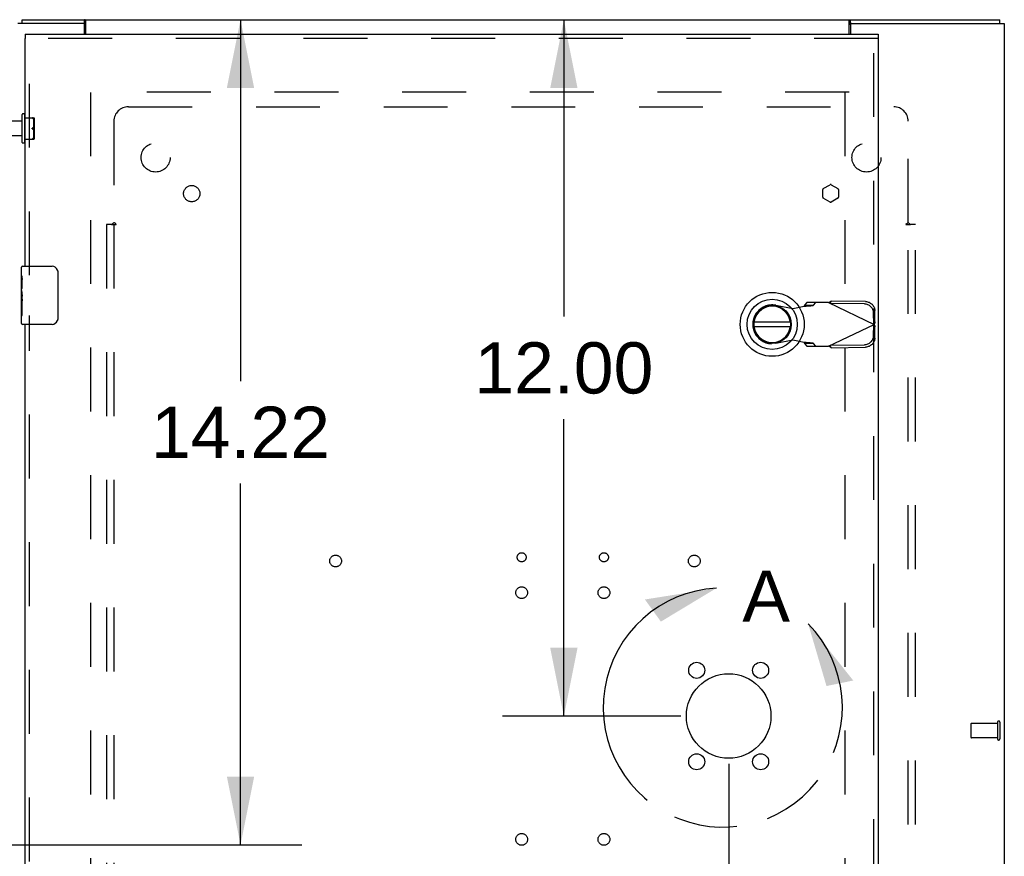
# Model space of a CAD drawing. Header units: inches. Extents: x 0 to 200, y 0 to 129.
# Tile 14 of 30: x 74 to 91, y 68 to 82. Entities that reach past the tile are written whole.
import ezdxf

# ---------------------------------------------------------------- set-up
doc = ezdxf.new("R2010")
doc.units = ezdxf.units.IN
doc.header["$LTSCALE"] = 11
doc.header["$MEASUREMENT"] = 0
doc.linetypes.add('HIDDEN', pattern=[0.2, 0.1, -0.1])
doc.linetypes.add('PHANTOM', pattern=[0.8, 0.45, -0.05, 0.1, -0.05, 0.1, -0.05])
doc.layers.get('0').update_dxf_attribs({"linetype": 'CONTINUOUS'})
for name, color, linetype in [('DEFAULT_2', 8, 'HIDDEN'), ('DEFAULT_3', 7, 'PHANTOM'), ('DIMENSIONS', 7, 'CONTINUOUS'), ('SUBPANEL', 7, 'CONTINUOUS'), ('XR_ENCLOSURE_DOOR_ASSEMBLY', 7, 'CONTINUOUS')]:
    doc.layers.add(name, color=color, linetype=linetype)
doc.styles.get("Standard").update_dxf_attribs({"font": 'arial.ttf'})
doc.dimstyles.new('DIMSTYLE_1', dxfattribs={"dimtxt": 0.882353, "dimasz": 1.176471, "dimexe": 0.09, "dimexo": 0.07, "dimgap": 0.0375, "dimtad": 0, "dimtih": 1, "dimtoh": 1, "dimzin": 4, "dimdsep": 46, "dimtxsty": 'Standard', "dimblk": '_FILLED', "dimblk1": '_FILLED', "dimblk2": '_FILLED', "dimcen": 0.09, "dimazin": 1, "dimtfac": 1, "dimtdec": 3, "dimtofl": 0, "dimtmove": 0, "dimatfit": 3, "dimldrblk": '_FILLED', "dimfxl": 0, "dimtolj": 1, "dimtzin": 4, "dimarcsym": 0})

# ---------------------------------------------------------------- blocks, each defined once
blk = doc.blocks.new('_FILLED')
at = {"color": 0, "linetype": 'ByBlock'}
blk.add_solid([(0, 0), (-1, 0.2), (-1, -0.2)], dxfattribs=at)
blk = doc.blocks.new('*D5')
at = {"layer": 'DIMENSIONS', "color": 2, "linetype": 'Continuous'}
for p, q in [((83.558, 82.074), (83.558, 76.957)), ((83.558, 70.074), (83.558, 75.192)), ((85.574, 70.074), (82.499, 70.074))]:
    blk.add_line(p, q, dxfattribs=at)
at = {"layer": 'DIMENSIONS', "color": 2, "linetype": 'Continuous', "xscale": 1.1764705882, "yscale": 1.1764705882, "zscale": 1.1764705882}
for p, rotation in [((83.558, 82.074), 90), ((83.558, 70.074), 270)]:
    blk.add_blockref('_FILLED', p, dxfattribs=dict(at, rotation=rotation))
at = {"layer": 'DIMENSIONS', "color": 2, "linetype": 'Continuous', "insert": (83.558, 76.515), "char_height": 0.8824, "width": 3.08332, "attachment_point": 2, "line_spacing_factor": 0.9}
blk.add_mtext('12.00', dxfattribs=at)
blk = doc.blocks.new('*D9')
at = {"layer": 'DIMENSIONS', "color": 2, "linetype": 'Continuous'}
for p, q in [((86.398, 69.251), (86.398, 64.198)), ((88.773, 65.257), (85.148, 65.257)), ((86.398, 65.257), (88.773, 65.257)), ((91.148, 65.257), (88.773, 65.257))]:
    blk.add_line(p, q, dxfattribs=at)
at = {"layer": 'DIMENSIONS', "color": 2, "linetype": 'Continuous', "xscale": 1.1764705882, "yscale": 1.1764705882, "zscale": 1.1764705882, "rotation": 180}
blk.add_blockref('_FILLED', (86.398, 65.257), dxfattribs=at)
at = {"layer": 'DIMENSIONS', "color": 2, "linetype": 'Continuous', "xscale": 1.1764705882, "yscale": 1.1764705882, "zscale": 1.1764705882}
blk.add_blockref('_FILLED', (91.148, 65.257), dxfattribs=at)
at = {"layer": 'DIMENSIONS', "color": 2, "linetype": 'Continuous', "insert": (84.707, 65.698), "char_height": 0.8824, "width": 2.39777, "attachment_point": 3, "line_spacing_factor": 0.9}
blk.add_mtext('4.75', dxfattribs=at)
blk = doc.blocks.new('*D19')
at = {"layer": 'DIMENSIONS', "color": 2, "linetype": 'Continuous'}
for p, q in [((74.847, 82.074), (79.044, 82.074)), ((77.986, 82.074), (77.986, 75.847)), ((77.986, 67.855), (77.986, 74.082)), ((73.597, 67.855), (79.044, 67.855))]:
    blk.add_line(p, q, dxfattribs=at)
at = {"layer": 'DIMENSIONS', "color": 2, "linetype": 'Continuous', "xscale": 1.1764705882, "yscale": 1.1764705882, "zscale": 1.1764705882}
for p, rotation in [((77.986, 82.074), 90), ((77.986, 67.855), 270)]:
    blk.add_blockref('_FILLED', p, dxfattribs=dict(at, rotation=rotation))
at = {"layer": 'DIMENSIONS', "color": 2, "linetype": 'Continuous', "insert": (77.986, 75.406), "char_height": 0.8824, "width": 3.08332, "attachment_point": 2, "line_spacing_factor": 0.9}
blk.add_mtext('14.22', dxfattribs=at)

msp = doc.modelspace()

# ---------------------------------------------------------------- linework, layer by layer
at = {"color": 3, "linetype": 'Continuous'}
for p, q in [((75.281, 82.0113), (74.148, 82.0113)), ((74.223, 82.0743), (91.073, 82.0743)), ((75.296, 81.8243), (75.296, 81.9963)), ((75.323, 81.8243), (75.323, 82.0553)), ((88.473, 81.8243), (88.473, 82.0553)), ((88.5, 81.9963), (88.5, 81.8243)), ((88.515, 82.0113), (91.148, 82.0113)), ((91.148, 82.0113), (91.148, 58.1373))]:
    msp.add_line(p, q, dxfattribs=at)
at = {"color": 7, "linetype": 'Continuous'}
for p, q in [((74.223, 82.0113), (74.223, 82.0743)), ((75.2957, 81.9993), (75.3, 81.9993)), ((75.3, 81.9993), (75.3, 82.0743)), ((88.496, 81.9993), (88.496, 82.0743)), ((88.496, 81.9993), (88.5003, 81.9993)), ((91.073, 82.0113), (91.073, 82.0743))]:
    msp.add_line(p, q, dxfattribs=at)
at = {"color": 3, "linetype": 'Continuous'}
for points in [[(75.323, 82.0553), (75.3215, 82.0565), (75.3199, 82.0579), (75.3184, 82.0595), (75.3168, 82.0612), (75.3153, 82.0629), (75.3138, 82.0647), (75.3123, 82.0665), (75.3108, 82.0681), (75.3093, 82.0696), (75.3078, 82.0709), (75.3063, 82.072), (75.3049, 82.073), (75.3035, 82.0736), (75.3022, 82.074), (75.301, 82.0742), (75.3, 82.0743)], [(88.473, 82.0553), (88.4746, 82.0565), (88.4761, 82.0579), (88.4777, 82.0595), (88.4792, 82.0612), (88.4807, 82.0629), (88.4823, 82.0647), (88.4838, 82.0665), (88.4853, 82.0681), (88.4867, 82.0696), (88.4882, 82.0709), (88.4897, 82.072), (88.4911, 82.073), (88.4925, 82.0736), (88.4938, 82.074), (88.495, 82.0742), (88.496, 82.0743)]]:
    msp.add_lwpolyline(points, dxfattribs=at)
at = {"color": 7, "linetype": 'Continuous'}
for points in [[(75.323, 81.9925), (75.3221, 81.9923), (75.321, 81.9921), (75.3199, 81.992), (75.3186, 81.9921), (75.3173, 81.9923), (75.3159, 81.9927), (75.3146, 81.9932), (75.3132, 81.9938), (75.3119, 81.9945), (75.3106, 81.9952), (75.3092, 81.996), (75.3079, 81.9967), (75.3065, 81.9974), (75.3052, 81.9981), (75.3038, 81.9986), (75.3025, 81.999), (75.3012, 81.9992), (75.3, 81.9993)], [(88.473, 81.9925), (88.4739, 81.9923), (88.475, 81.9921), (88.4762, 81.992), (88.4774, 81.9921), (88.4787, 81.9923), (88.4801, 81.9927), (88.4815, 81.9932), (88.4828, 81.9938), (88.4841, 81.9945), (88.4855, 81.9952), (88.4868, 81.996), (88.4881, 81.9967), (88.4895, 81.9974), (88.4909, 81.9981), (88.4922, 81.9986), (88.4935, 81.999), (88.4948, 81.9992), (88.496, 81.9993)]]:
    msp.add_lwpolyline(points, dxfattribs=at)
at = {"color": 3, "linetype": 'Continuous'}
for centre, start, end in [((75.281, 81.9963), 0, 90), ((88.515, 81.9963), 90, 180)]:
    msp.add_arc(centre, 0.015, start, end, dxfattribs=at)
at = {"layer": 'DEFAULT_2', "color": 8, "linetype": 'HIDDEN'}
for p, q in [((88.473, 80.8243), (75.323, 80.8243)), ((75.398, 80.8223), (75.398, 59.3263)), ((88.398, 80.8223), (88.398, 59.3263)), ((74.223, 79.9593), (74.223, 80.4393)), ((74.255, 80.4493), (74.233, 80.4493)), ((74.265, 80.4393), (74.265, 79.9593)), ((74.223, 80.3233), (73.628, 80.3233)), ((74.275, 80.3848), (74.422, 80.3848)), ((74.4009, 80.3798), (74.4001, 80.3802)), ((74.4226, 80.3573), (74.422, 80.3582)), ((74.4225, 80.3573), (74.4231, 80.3564)), ((74.4231, 80.3564), (74.4236, 80.3555)), ((74.4236, 80.3556), (74.4241, 80.3547)), ((74.4241, 80.3548), (74.4247, 80.3539)), ((74.4246, 80.354), (74.4252, 80.3531)), ((74.427, 80.0453), (74.427, 80.3533)), ((74.432, 80.3748), (74.432, 80.0238)), ((74.432, 80.3522), (74.432, 80.3529)), ((74.432, 80.3515), (74.432, 80.3522)), ((74.4038, 80.2061), (74.4009, 80.2043)), ((74.4205, 80.2235), (74.422, 80.2259)), ((74.4225, 80.2268), (74.422, 80.2259)), ((74.422, 80.2259), (74.4225, 80.2268)), ((74.4231, 80.2276), (74.4225, 80.2268)), ((74.4236, 80.2284), (74.4231, 80.2276)), ((74.4231, 80.171), (74.4236, 80.1702)), ((74.4241, 80.2292), (74.4236, 80.2284)), ((74.4236, 80.1702), (74.4241, 80.1694)), ((74.4241, 80.1695), (74.4246, 80.1688)), ((74.4246, 80.1688), (74.4251, 80.1681)), ((74.4251, 80.1682), (74.4256, 80.1676)), ((74.4316, 80.1709), (74.4317, 80.172)), ((74.4317, 80.1719), (74.4318, 80.173)), ((74.4319, 80.2246), (74.4318, 80.2258)), ((74.4318, 80.1729), (74.4319, 80.174)), ((74.432, 80.2235), (74.4319, 80.2247)), ((74.4319, 80.174), (74.432, 80.1751)), ((74.432, 80.2224), (74.432, 80.2236)), ((74.432, 80.2224), (74.432, 80.2212)), ((74.432, 80.1774), (74.432, 80.1762)), ((74.432, 80.1751), (74.432, 80.1762)), ((74.223, 80.0753), (73.628, 80.0753)), ((74.255, 79.9493), (74.233, 79.9493)), ((74.275, 80.0138), (74.422, 80.0138)), ((74.3995, 80.018), (74.4003, 80.0185)), ((74.4009, 80.0188), (74.4001, 80.0184)), ((74.4038, 80.0206), (74.4009, 80.0188)), ((74.4205, 80.038), (74.422, 80.0404)), ((74.422, 80.0404), (74.4225, 80.0413)), ((74.4231, 80.0422), (74.4236, 80.043)), ((74.4241, 80.0439), (74.4236, 80.043)), ((74.4246, 80.0447), (74.4241, 80.0439)), ((74.4251, 80.0455), (74.4246, 80.0447)), ((74.4256, 80.0462), (74.4251, 80.0454)), ((74.4319, 80.0477), (74.4318, 80.0483)), ((90.573, 69.9383), (90.573, 69.7103)), ((91.03, 69.9483), (90.583, 69.9483)), ((91.03, 69.9663), (91.03, 69.6823)), ((91.073, 69.9663), (91.073, 69.6823)), ((91.03, 69.7003), (90.583, 69.7003))]:
    msp.add_line(p, q, dxfattribs=at)
for points in [[(74.4003, 80.3801), (74.3995, 80.3806), (74.3988, 80.3809), (74.3982, 80.3813), (74.3977, 80.3816), (74.3972, 80.382), (74.3968, 80.3823), (74.3964, 80.3826), (74.3961, 80.383), (74.396, 80.3833), (74.3959, 80.3836), (74.3961, 80.3838), (74.3963, 80.384), (74.3966, 80.3842), (74.397, 80.3844), (74.3975, 80.3845), (74.398, 80.3846), (74.3985, 80.3847), (74.3991, 80.3847), (74.3997, 80.3848), (74.4003, 80.3848)], [(74.4009, 80.3848), (74.4001, 80.3848), (74.3995, 80.3848), (74.3988, 80.3847), (74.3982, 80.3846), (74.3977, 80.3845), (74.3972, 80.3844), (74.3968, 80.3843), (74.3964, 80.3841), (74.3961, 80.3839), (74.396, 80.3837), (74.3959, 80.3834), (74.3961, 80.3831), (74.3963, 80.3827), (74.3966, 80.3824), (74.397, 80.3821), (74.3975, 80.3818), (74.398, 80.3815), (74.3985, 80.3811), (74.3991, 80.3808), (74.3997, 80.3805)], [(74.4155, 80.3676), (74.4135, 80.3698), (74.4114, 80.372), (74.4091, 80.3741), (74.4066, 80.3761), (74.4038, 80.378), (74.4009, 80.3798)], [(74.4066, 80.3761), (74.4091, 80.3741), (74.4114, 80.372)], [(74.4155, 80.3676), (74.4173, 80.3653), (74.419, 80.363), (74.4205, 80.3606), (74.422, 80.3582)], [(74.4251, 80.3533), (74.4255, 80.3525), (74.426, 80.3518), (74.4265, 80.3512), (74.427, 80.3505), (74.4275, 80.3499), (74.428, 80.3494), (74.4285, 80.3489), (74.429, 80.3486), (74.4294, 80.3483), (74.4299, 80.3481), (74.4303, 80.348), (74.4306, 80.3481), (74.4309, 80.3483), (74.4312, 80.3486), (74.4314, 80.3489), (74.4316, 80.3493), (74.4317, 80.3498), (74.4318, 80.3503), (74.4319, 80.3509), (74.432, 80.3516)], [(74.4319, 80.351), (74.4318, 80.3504), (74.4317, 80.3499), (74.4316, 80.3494), (74.4314, 80.349), (74.4312, 80.3487), (74.431, 80.3484), (74.4307, 80.3482), (74.4304, 80.3481), (74.43, 80.3481), (74.4296, 80.3482), (74.4291, 80.3484), (74.4287, 80.3488), (74.4282, 80.3492), (74.4277, 80.3498), (74.4272, 80.3503), (74.4267, 80.351), (74.4262, 80.3516), (74.4257, 80.3524), (74.4252, 80.3531)], [(74.4009, 80.2043), (74.4001, 80.2039), (74.3995, 80.2035), (74.3988, 80.2031), (74.3982, 80.2027), (74.3977, 80.2022), (74.3972, 80.2018), (74.3968, 80.2013), (74.3964, 80.2008), (74.3961, 80.2003), (74.396, 80.1997), (74.3959, 80.1991), (74.3961, 80.1985), (74.3963, 80.198), (74.3966, 80.1975), (74.397, 80.197), (74.3975, 80.1966), (74.398, 80.1962), (74.3985, 80.1958), (74.3991, 80.1954), (74.3997, 80.195), (74.4003, 80.1946)], [(74.4009, 80.1943), (74.4001, 80.1947), (74.3995, 80.1951), (74.3988, 80.1955), (74.3982, 80.196), (74.3977, 80.1964), (74.3972, 80.1968), (74.3968, 80.1973), (74.3964, 80.1978), (74.3961, 80.1984), (74.396, 80.1989), (74.3959, 80.1995), (74.3961, 80.2001), (74.3963, 80.2006), (74.3966, 80.2011), (74.397, 80.2016), (74.3975, 80.202), (74.398, 80.2024), (74.3985, 80.2029), (74.3991, 80.2032), (74.3997, 80.2036), (74.4003, 80.204)], [(74.4009, 80.2043), (74.4038, 80.2061), (74.4066, 80.208), (74.4091, 80.21), (74.4114, 80.2121), (74.4135, 80.2143), (74.4155, 80.2165)], [(74.4155, 80.1821), (74.4135, 80.1843), (74.4114, 80.1865), (74.4091, 80.1886), (74.4066, 80.1906), (74.4038, 80.1925), (74.4009, 80.1943)], [(74.422, 80.2259), (74.4205, 80.2235), (74.419, 80.2211), (74.4173, 80.2188), (74.4155, 80.2165), (74.4135, 80.2143), (74.4114, 80.2121), (74.4091, 80.21), (74.4066, 80.208)], [(74.4066, 80.1906), (74.4091, 80.1886), (74.4114, 80.1865)], [(74.4155, 80.1821), (74.4173, 80.1798), (74.419, 80.1775), (74.4205, 80.1751), (74.422, 80.1727)], [(74.4231, 80.171), (74.4226, 80.1718), (74.422, 80.1727)], [(74.4318, 80.2256), (74.4317, 80.2266), (74.4316, 80.2276), (74.4314, 80.2285), (74.4312, 80.2294), (74.431, 80.2302), (74.4307, 80.2309), (74.4304, 80.2316), (74.43, 80.2321), (74.4296, 80.2325), (74.4291, 80.2327), (74.4286, 80.2328), (74.4281, 80.2327), (74.4276, 80.2326), (74.4271, 80.2323), (74.4266, 80.2319), (74.4261, 80.2315), (74.4256, 80.231), (74.4251, 80.2305), (74.4246, 80.2298), (74.4241, 80.2291)], [(74.4246, 80.2298), (74.425, 80.2304), (74.4255, 80.2309), (74.426, 80.2314), (74.4265, 80.2319), (74.427, 80.2322), (74.4275, 80.2325), (74.428, 80.2327), (74.4285, 80.2328), (74.429, 80.2327), (74.4294, 80.2326), (74.4299, 80.2322), (74.4303, 80.2317), (74.4306, 80.2311), (74.4309, 80.2304), (74.4312, 80.2296), (74.4314, 80.2287), (74.4316, 80.2278), (74.4317, 80.2268), (74.4318, 80.2258)], [(74.4256, 80.1676), (74.4261, 80.1672), (74.4265, 80.1667), (74.427, 80.1664), (74.4275, 80.1661), (74.428, 80.1659), (74.4285, 80.1658), (74.429, 80.1659), (74.4294, 80.1661), (74.4299, 80.1664), (74.4303, 80.1669), (74.4306, 80.1676), (74.4309, 80.1683), (74.4312, 80.1691), (74.4314, 80.17), (74.4316, 80.171)], [(74.4314, 80.1701), (74.4312, 80.1692), (74.431, 80.1684), (74.4307, 80.1677), (74.4304, 80.1671), (74.43, 80.1665), (74.4296, 80.1662), (74.4291, 80.1659), (74.4286, 80.1658), (74.4281, 80.1659), (74.4276, 80.166), (74.4271, 80.1663), (74.4266, 80.1667), (74.4261, 80.1671), (74.4256, 80.1676)], [(74.4009, 80.0138), (74.4001, 80.0138), (74.3995, 80.0138), (74.3988, 80.0139), (74.3982, 80.014), (74.3977, 80.0141), (74.3972, 80.0142), (74.3968, 80.0143), (74.3964, 80.0145), (74.3961, 80.0147), (74.396, 80.015), (74.3959, 80.0152), (74.3961, 80.0155), (74.3963, 80.0159), (74.3966, 80.0162), (74.397, 80.0165), (74.3975, 80.0168), (74.398, 80.0172), (74.3985, 80.0175), (74.3991, 80.0178), (74.3997, 80.0181)], [(74.3995, 80.018), (74.3988, 80.0177), (74.3982, 80.0173), (74.3977, 80.017), (74.3972, 80.0166), (74.3968, 80.0163), (74.3964, 80.016), (74.3961, 80.0157), (74.396, 80.0153), (74.3959, 80.0151), (74.3961, 80.0148), (74.3963, 80.0146), (74.3966, 80.0144), (74.397, 80.0142), (74.3975, 80.0141), (74.398, 80.014), (74.3985, 80.0139), (74.3991, 80.0139), (74.3997, 80.0138), (74.4003, 80.0138)], [(74.4009, 80.0188), (74.4038, 80.0206), (74.4066, 80.0225), (74.4091, 80.0245), (74.4114, 80.0266), (74.4135, 80.0288), (74.4155, 80.031)], [(74.422, 80.0404), (74.4205, 80.038), (74.419, 80.0356), (74.4173, 80.0333), (74.4155, 80.031), (74.4135, 80.0288), (74.4114, 80.0266), (74.4091, 80.0245), (74.4066, 80.0225)], [(74.4236, 80.0431), (74.4231, 80.0422), (74.4226, 80.0413)], [(74.4318, 80.0482), (74.4317, 80.0487), (74.4316, 80.0492), (74.4314, 80.0496), (74.4312, 80.05), (74.431, 80.0503), (74.4307, 80.0505), (74.4304, 80.0506), (74.43, 80.0505), (74.4296, 80.0504), (74.4291, 80.0502), (74.4286, 80.0498), (74.4281, 80.0493), (74.4276, 80.0488), (74.4271, 80.0482), (74.4266, 80.0476), (74.4261, 80.0469), (74.4256, 80.0461)], [(74.4261, 80.0468), (74.4265, 80.0475), (74.427, 80.0481), (74.4275, 80.0486), (74.428, 80.0492), (74.4285, 80.0497), (74.429, 80.0501), (74.4294, 80.0503), (74.4299, 80.0505), (74.4303, 80.0506), (74.4306, 80.0505), (74.4309, 80.0503), (74.4312, 80.05), (74.4314, 80.0497), (74.4316, 80.0492), (74.4317, 80.0488), (74.4318, 80.0483)], [(74.4319, 80.0477), (74.432, 80.0471), (74.432, 80.0464), (74.432, 80.0457)]]:
    msp.add_lwpolyline(points, dxfattribs=at)
for centre, radius, start, end in [((74.233, 80.4393), 0.01, 90, 180), ((74.255, 80.4393), 0.01, 360, 90), ((74.275, 80.3948), 0.01, 180, 270), ((74.422, 80.3748), 0.01, 0, 90), ((74.422, 80.362), 0.01, 300, 360), ((74.233, 79.9593), 0.01, 180, 270), ((74.255, 79.9593), 0.01, 270, 0), ((74.275, 80.0038), 0.01, 90, 180), ((74.422, 80.0238), 0.01, 270, 360), ((74.422, 80.0366), 0.01, 0, 60), ((90.583, 69.9383), 0.01, 90, 180), ((91.0515, 69.9663), 0.0215, 0, 180), ((90.583, 69.7103), 0.01, 180, 270), ((91.0515, 69.6823), 0.0215, 180, 360)]:
    msp.add_arc(centre, radius, start, end, dxfattribs=at)
at = {"layer": 'DEFAULT_3', "color": 2, "linetype": 'PHANTOM'}
msp.add_arc((86.297, 70.2208), 2.0601, 93.07177, 44.42203, dxfattribs=at)
for points in [[(86.1866, 72.2779), (85.2298, 71.7009), (84.9546, 72.0827)], [(87.7684, 71.6627), (88.0839, 70.5909), (88.5447, 70.6863)]]:
    msp.add_solid(points, dxfattribs=at)
at = {"layer": 'DIMENSIONS', "color": 2, "linetype": 'PHANTOM'}
msp.add_arc((86.297, 70.2208), 2.0601, 93.07177, 44.42203, dxfattribs=at)
for points in [[(86.1866, 72.2779), (85.2298, 71.7009), (84.9546, 72.0827)], [(87.7684, 71.6627), (88.0839, 70.5909), (88.5447, 70.6863)]]:
    msp.add_solid(points, dxfattribs=at)
at = {"layer": 'SUBPANEL', "color": 8, "linetype": 'HIDDEN'}
for p, q in [((76.054, 80.5743), (89.242, 80.5743)), ((75.804, 80.3243), (75.804, 78.5783)), ((89.492, 78.5783), (89.492, 80.3243)), ((88.0193, 79.0142), (88.0193, 79.147)), ((88.0293, 79.1643), (88.1443, 79.2307)), ((88.1643, 79.2307), (88.2793, 79.1643)), ((88.2893, 79.147), (88.2893, 79.0142)), ((88.1443, 78.9305), (88.0293, 78.9969)), ((88.2793, 78.9969), (88.1643, 78.9305)), ((75.6792, 78.5433), (75.6792, 61.6053)), ((75.7654, 78.5433), (75.6792, 78.5433)), ((75.7654, 78.5433), (75.8446, 78.5433)), ((75.8042, 78.5433), (75.8042, 61.6053)), ((89.4514, 78.5433), (89.5306, 78.5433)), ((89.4918, 61.6053), (89.4918, 78.5433)), ((89.6168, 78.5433), (89.5306, 78.5433)), ((89.6168, 61.6053), (89.6168, 78.5433))]:
    msp.add_line(p, q, dxfattribs=at)
for points in [[(75.7654, 78.5433), (75.7706, 78.5472), (75.7749, 78.5506), (75.7786, 78.5539), (75.7819, 78.5569), (75.785, 78.5599), (75.7915, 78.5665)], [(75.7915, 78.5665), (75.7954, 78.5702), (75.7995, 78.5742), (75.804, 78.5783)], [(75.8446, 78.5433), (75.8425, 78.548), (75.8398, 78.5522), (75.8364, 78.5559), (75.8325, 78.5592), (75.8284, 78.5622), (75.824, 78.565), (75.8191, 78.568), (75.814, 78.5711), (75.8089, 78.5745), (75.804, 78.5783)], [(89.4514, 78.5433), (89.4531, 78.5472), (89.4553, 78.5508), (89.458, 78.5542), (89.4611, 78.5572), (89.4642, 78.5598), (89.4676, 78.5622), (89.4713, 78.5645)], [(89.4713, 78.5645), (89.4794, 78.5695), (89.4838, 78.5722), (89.488, 78.5751), (89.492, 78.5783)], [(89.511, 78.5599), (89.5045, 78.5665), (89.5006, 78.5702), (89.4965, 78.5742), (89.492, 78.5783)], [(89.5306, 78.5433), (89.5254, 78.5472), (89.5211, 78.5506), (89.5174, 78.5539), (89.5141, 78.5569), (89.511, 78.5599)]]:
    msp.add_lwpolyline(points, dxfattribs=at)
for centre, radius in [((76.523, 79.6993), 0.25), ((88.773, 79.6993), 0.25), ((77.1453, 79.0771), 0.14), ((79.6238, 72.7453), 0.1015), ((82.831, 72.8103), 0.078), ((84.248, 72.8103), 0.078), ((85.8048, 72.7453), 0.1015), ((82.831, 72.2003), 0.1015), ((84.248, 72.2003), 0.1015), ((82.831, 67.9483), 0.1015), ((84.248, 67.9483), 0.1015)]:
    msp.add_circle(centre, radius, dxfattribs=at)
for centre, radius, start, end in [((76.054, 80.3243), 0.25, 90, 180), ((89.242, 80.3243), 0.25, 0, 90), ((88.0393, 79.147), 0.02, 120, 180), ((88.1543, 79.2134), 0.02, 60, 120), ((88.2693, 79.147), 0.02, 0, 60), ((88.0393, 79.0142), 0.02, 180, 240), ((88.1543, 78.9478), 0.02, 240, 300), ((88.2693, 79.0142), 0.02, 300, 360)]:
    msp.add_arc(centre, radius, start, end, dxfattribs=at)
at = {"layer": 'XR_ENCLOSURE_DOOR_ASSEMBLY', "color": 7, "linetype": 'Continuous'}
for p, q in [((74.273, 81.8243), (74.273, 81.7493)), ((88.973, 81.8243), (88.973, 81.7493)), ((74.213, 77.6653), (74.213, 77.8093)), ((74.228, 77.8243), (74.738, 77.8243)), ((74.8379, 77.7243), (74.8379, 76.9243)), ((74.213, 77.4094), (74.213, 77.6622)), ((74.222, 77.6072), (74.213, 77.6072)), ((74.223, 77.4395), (74.223, 77.5963)), ((74.213, 77.4395), (74.223, 77.4395)), ((74.213, 76.8393), (74.213, 77.407)), ((74.2158, 77.3766), (74.213, 77.3766)), ((74.213, 77.2448), (74.2223, 77.2448)), ((74.213, 77.2089), (74.223, 77.2089)), ((74.223, 77.2558), (74.223, 77.3088)), ((74.223, 76.9785), (74.223, 77.2089)), ((74.213, 77.146), (74.223, 77.146)), ((74.213, 76.9785), (74.223, 76.9785)), ((87.4605, 76.8637), (86.8355, 76.8637)), ((74.738, 76.8243), (74.228, 76.8243)), ((86.8355, 76.7849), (87.4605, 76.7849))]:
    msp.add_line(p, q, dxfattribs=at)
at = {"layer": 'XR_ENCLOSURE_DOOR_ASSEMBLY', "color": 3, "linetype": 'Continuous'}
for p, q in [((74.273, 81.8243), (88.973, 81.8243)), ((74.273, 77.8243), (74.273, 81.7493)), ((88.973, 81.7493), (88.973, 58.3993)), ((74.273, 63.3243), (74.273, 76.8243))]:
    msp.add_line(p, q, dxfattribs=at)
at = {"layer": 'XR_ENCLOSURE_DOOR_ASSEMBLY', "color": 8, "linetype": 'HIDDEN'}
for p, q in [((88.973, 81.7493), (74.273, 81.7493)), ((74.348, 77.6693), (74.348, 81.7493)), ((88.898, 58.3993), (88.898, 81.7493)), ((88.1468, 77.1849), (88.1665, 77.2264)), ((88.757, 77.2164), (88.1665, 77.2264)), ((87.208, 77.1535), (87.5024, 77.0999)), ((87.5024, 77.0999), (87.6992, 77.1377)), ((87.6992, 77.1377), (87.7312, 77.1398)), ((87.7447, 77.1983), (87.7031, 77.1522)), ((87.7031, 77.1522), (87.8582, 77.1522)), ((88.1185, 77.1983), (87.7447, 77.1983)), ((87.8582, 77.1522), (87.8998, 77.1983)), ((88.1185, 77.1983), (88.9059, 76.8243)), ((88.7372, 77.1748), (88.1468, 77.1849)), ((88.9193, 76.8689), (88.9159, 77.0618)), ((74.348, 63.1693), (74.348, 76.9793)), ((88.8995, 76.8273), (88.8961, 77.0202)), ((88.9193, 76.8689), (88.8995, 76.8273)), ((88.9193, 76.8689), (88.9149, 76.8543)), ((88.1185, 76.4503), (88.9059, 76.8243)), ((88.8961, 76.6283), (88.8995, 76.8212)), ((88.8995, 76.8212), (88.9193, 76.7797)), ((88.9104, 76.8393), (88.9059, 76.8243)), ((88.9059, 76.8243), (88.9104, 76.8092)), ((88.9149, 76.8543), (88.9104, 76.8393)), ((88.9104, 76.8092), (88.9149, 76.7943)), ((88.9149, 76.7943), (88.9193, 76.7797)), ((88.9159, 76.5867), (88.9193, 76.7797)), ((87.5024, 76.5487), (87.208, 76.495)), ((87.6992, 76.5108), (87.5024, 76.5487)), ((87.8582, 76.4963), (87.7031, 76.4963)), ((87.7031, 76.4963), (87.7447, 76.4503)), ((87.7447, 76.4503), (88.1185, 76.4503)), ((87.8998, 76.4503), (87.8582, 76.4963)), ((88.1346, 76.4407), (88.1185, 76.4503)), ((88.1468, 76.4637), (88.7372, 76.4738)), ((88.1665, 76.4221), (88.1468, 76.4637)), ((88.1665, 76.4221), (88.757, 76.4322))]:
    msp.add_line(p, q, dxfattribs=at)
at = {"layer": 'XR_ENCLOSURE_DOOR_ASSEMBLY', "color": 7, "linetype": 'Continuous'}
for points in [[(74.8312, 77.7605), (74.8332, 77.7548), (74.8349, 77.7489), (74.8362, 77.7429), (74.8372, 77.7368), (74.8377, 77.7306), (74.8379, 77.7243)], [(74.213, 77.6653), (74.2132, 77.662), (74.2137, 77.6577), (74.2146, 77.6525), (74.2157, 77.6464), (74.217, 77.6395), (74.2184, 77.6318), (74.2198, 77.6235), (74.2211, 77.6147)], [(74.2211, 77.6147), (74.2221, 77.6056), (74.223, 77.5963)], [(74.213, 77.4094), (74.2132, 77.4022), (74.2138, 77.3945), (74.2146, 77.3862), (74.2157, 77.3776)], [(74.2157, 77.3776), (74.2168, 77.3687), (74.218, 77.3597), (74.2191, 77.3506), (74.2202, 77.3417), (74.2211, 77.3329), (74.2219, 77.3245), (74.2225, 77.3164), (74.223, 77.3088)], [(74.223, 77.2558), (74.2226, 77.2496), (74.2222, 77.2435), (74.2217, 77.2374), (74.2211, 77.2315), (74.2205, 77.2256), (74.2198, 77.2199)], [(74.8379, 76.9243), (74.8377, 76.918), (74.8372, 76.9118), (74.8362, 76.9057), (74.8349, 76.8997), (74.8332, 76.8938), (74.8312, 76.8881)]]:
    msp.add_lwpolyline(points, dxfattribs=at)
at = {"layer": 'XR_ENCLOSURE_DOOR_ASSEMBLY', "color": 8, "linetype": 'HIDDEN'}
for points in [[(88.1185, 77.1983), (88.1346, 77.2079), (88.1426, 77.2126), (88.1506, 77.2173), (88.1586, 77.2219), (88.1665, 77.2264)], [(88.757, 77.2164), (88.7724, 77.2154), (88.7876, 77.2129), (88.8025, 77.209), (88.817, 77.2038), (88.831, 77.1971), (88.8443, 77.1893), (88.8567, 77.1802), (88.8682, 77.17), (88.8787, 77.1588), (88.888, 77.1467), (88.8961, 77.1338), (88.9029, 77.1202), (88.9083, 77.1061), (88.9123, 77.0916), (88.9148, 77.0768), (88.9159, 77.0618)], [(87.7031, 77.1522), (87.7028, 77.1498), (87.7024, 77.1474), (87.7018, 77.145), (87.701, 77.1426), (87.7001, 77.1401), (87.6992, 77.1377)], [(87.7312, 77.1398), (87.7468, 77.1408), (87.7619, 77.1419), (87.7764, 77.1429), (87.7902, 77.1439), (87.803, 77.145), (87.8148, 77.146), (87.8254, 77.1471), (87.8348, 77.1481), (87.8429, 77.1491), (87.8495, 77.1502), (87.8546, 77.1512), (87.8582, 77.1522)], [(88.8961, 77.0202), (88.8951, 77.0352), (88.8926, 77.05), (88.8886, 77.0645), (88.8832, 77.0786), (88.8764, 77.0922), (88.8683, 77.1051), (88.8589, 77.1172), (88.8485, 77.1284), (88.837, 77.1386), (88.8245, 77.1477), (88.8112, 77.1556), (88.7973, 77.1622), (88.7828, 77.1674), (88.7678, 77.1713), (88.7527, 77.1738), (88.7372, 77.1748)], [(88.7372, 76.4738), (88.7527, 76.4748), (88.7678, 76.4772), (88.7828, 76.4811), (88.7973, 76.4864), (88.8112, 76.493), (88.8245, 76.5009), (88.837, 76.51), (88.8485, 76.5201), (88.8589, 76.5313), (88.8683, 76.5435), (88.8764, 76.5564), (88.8832, 76.5699), (88.8886, 76.584), (88.8926, 76.5986), (88.8951, 76.6133), (88.8961, 76.6283)], [(88.9159, 76.5867), (88.9148, 76.5717), (88.9123, 76.557), (88.9083, 76.5425), (88.9029, 76.5283), (88.8961, 76.5148), (88.888, 76.5019), (88.8787, 76.4898), (88.8682, 76.4785), (88.8567, 76.4684), (88.8443, 76.4593), (88.831, 76.4514), (88.817, 76.4448), (88.8025, 76.4395), (88.7876, 76.4356), (88.7724, 76.4332), (88.757, 76.4322)], [(87.6992, 76.5108), (87.7001, 76.5084), (87.701, 76.506), (87.7018, 76.5036), (87.7024, 76.5012), (87.7028, 76.4987), (87.7031, 76.4963)], [(87.8582, 76.4963), (87.8546, 76.4973), (87.8495, 76.4984), (87.8429, 76.4994), (87.8348, 76.5005), (87.8254, 76.5015), (87.8148, 76.5025), (87.803, 76.5036), (87.7902, 76.5046), (87.7764, 76.5056), (87.7619, 76.5067), (87.7468, 76.5077), (87.7312, 76.5088), (87.6992, 76.5108)], [(88.1665, 76.4221), (88.1586, 76.4266), (88.1506, 76.4313), (88.1426, 76.436), (88.1346, 76.4407)]]:
    msp.add_lwpolyline(points, dxfattribs=at)
at = {"layer": 'XR_ENCLOSURE_DOOR_ASSEMBLY', "color": 7, "linetype": 'Continuous'}
for radius in [0.5512, 0.4331, 0.3287, 0.3169]:
    msp.add_circle((87.148, 76.8243), radius, dxfattribs=at)
at = {"layer": 'XR_ENCLOSURE_DOOR_ASSEMBLY', "color": 3, "linetype": 'Continuous'}
for centre, radius in [((85.847, 70.8618), 0.138), ((86.949, 70.8618), 0.138), ((86.398, 70.0743), 0.7285), ((85.847, 69.2868), 0.138), ((86.949, 69.2868), 0.138)]:
    msp.add_circle(centre, radius, dxfattribs=at)
at = {"layer": 'XR_ENCLOSURE_DOOR_ASSEMBLY', "color": 7, "linetype": 'Continuous'}
for centre, radius, start, end in [((74.228, 77.8093), 0.015, 90, 180), ((74.738, 77.7243), 0.1, 21.19986, 90), ((87.148, 76.8243), 0.315, 10.07866, 349.92134), ((74.738, 76.9243), 0.1, 270, 338.79459), ((74.228, 76.8393), 0.015, 180, 270)]:
    msp.add_arc(centre, radius, start, end, dxfattribs=at)
at = {"layer": 'XR_ENCLOSURE_DOOR_ASSEMBLY', "color": 8, "linetype": 'HIDDEN'}
msp.add_arc((87.148, 76.8243), 0.3346, 79.67298, 280.32702, dxfattribs=at)
at = {"layer": 'XR_ENCLOSURE_DOOR_ASSEMBLY', "color": 7, "linetype": 'Continuous'}
msp.add_ellipse((74.413, 77.2423), major_axis=(0.2, 0), ratio=0.4328081, start_param=-3.1415927, end_param=-2.8797758, dxfattribs=at)

# ---------------------------------------------------------------- texts
at = {"layer": 'DIMENSIONS', "color": 2, "linetype": 'Continuous', "insert": (87.0438, 72.5819), "char_height": 0.8824, "width": 0.820031, "attachment_point": 2, "line_spacing_factor": 0.9}
msp.add_mtext('A', dxfattribs=at)

# ---------------------------------------------------------------- dimensions: what is measured, and where the dimension line sits
at = {"layer": 'DIMENSIONS', "color": 2, "linetype": 'Continuous'}
for base, p1, p2, angle, picture, middle in [((77.9856, 67.8553), (74.7765, 82.0743), (73.5265, 67.8553), 270, '*D19', (78.0182, 74.9664)), ((83.5579, 70.0743), (88.473, 82.0743), (85.6445, 70.0743), 270, '*D5', (83.5954, 76.0694)), ((86.398, 65.2572), (91.148, 58.2173), (86.398, 69.3208), 180, '*D9', (83.4891, 65.249))]:
    dim = msp.add_linear_dim(base=base, p1=p1, p2=p2, angle=angle, dimstyle='DIMSTYLE_1', dxfattribs=at)
    dim.commit()
    dim.dimension.update_dxf_attribs({"geometry": picture, "text_midpoint": middle, "dimtype": 160})

doc.saveas('drawing.dxf')
